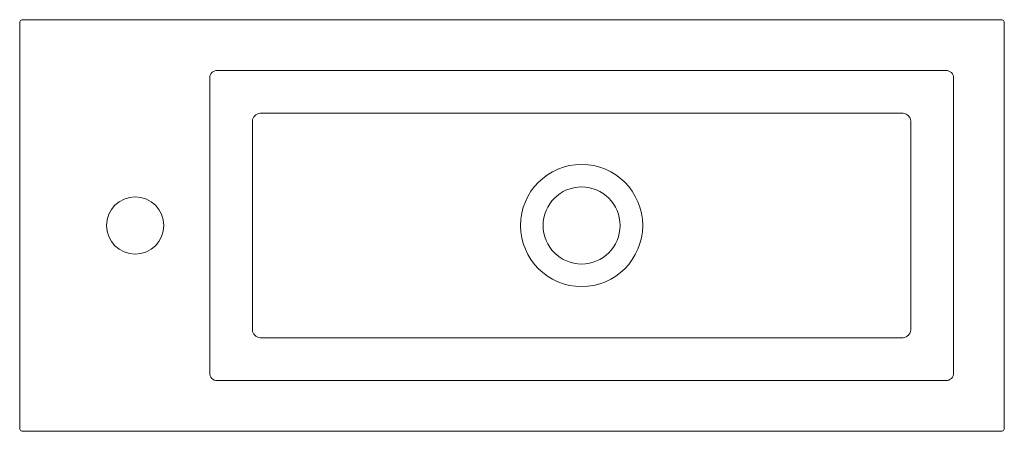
# Model space of a CAD drawing. Header units: millimetres. Extents: x 4268.975 to 4269.577, y 1649.853 to 1650.104.
import ezdxf

# ---------------------------------------------------------------- set-up
doc = ezdxf.new("R2010")
doc.units = ezdxf.units.MM
doc.layers.add('SANINDUSA', color=3, linetype='Continuous')

msp = doc.modelspace()

# ---------------------------------------------------------------- linework, layer by layer
at = {"layer": 'SANINDUSA', "linetype": 'Continuous', "lineweight": 15}
for p, q in [((4268.97547, 1650.10203), (4268.97547, 1649.85498)), ((4269.57452, 1650.10403), (4268.97747, 1650.10403)), ((4269.57652, 1649.85498), (4269.57652, 1650.10203)), ((4269.09144, 1650.0683), (4269.09144, 1649.88871)), ((4269.54079, 1650.07306), (4269.0962, 1650.07306)), ((4269.54554, 1649.88871), (4269.54554, 1650.0683)), ((4269.12224, 1650.04701), (4269.51474, 1650.04701)), ((4269.11749, 1649.91476), (4269.11749, 1650.04226)), ((4269.5195, 1650.04226), (4269.5195, 1649.91476)), ((4269.51474, 1649.91), (4269.12224, 1649.91)), ((4269.0962, 1649.88396), (4269.54079, 1649.88396)), ((4268.97747, 1649.85298), (4269.57452, 1649.85298))]:
    msp.add_line(p, q, dxfattribs=at)
for centre, radius in [((4269.31849, 1649.97851), 0.03727), ((4269.31849, 1649.97851), 0.0235), ((4269.04599, 1649.97851), 0.0175)]:
    msp.add_circle(centre, radius, dxfattribs=at)
for centre, start, end in [((4269.12282, 1650.04168), 96.15669, 173.84331), ((4269.51417, 1650.04168), 6.15669, 83.84331), ((4269.12282, 1649.91533), 186.15669, 263.84331), ((4269.51417, 1649.91533), 276.15669, 353.84331)]:
    msp.add_arc(centre, 0.00536, start, end, dxfattribs=at)
for centre, major_axis, ratio, start_param, end_param in [((4268.97747, 1650.10203), (0.00142, -0.00142), 0.998783, 2.356803, 3.926382), ((4269.57452, 1650.10203), (-0.00142, -0.00142), 0.998783, 2.356803, 3.926382), ((4269.0969, 1650.0676), (0.00416, -0.00416), 0.849427, 2.404013, 3.879172), ((4269.54009, 1650.0676), (0.00416, 0.00416), 0.849427, 5.545606, 7.020765), ((4269.0969, 1649.88941), (0.00416, 0.00416), 0.849427, 2.404013, 3.879172), ((4269.54009, 1649.88941), (-0.00416, 0.00416), 0.849427, 2.404013, 3.879172), ((4268.97747, 1649.85498), (0.00142, 0.00142), 0.998783, 2.356803, 3.926382), ((4269.57452, 1649.85498), (-0.00142, 0.00142), 0.998783, 2.356803, 3.926382)]:
    msp.add_ellipse(centre, major_axis=major_axis, ratio=ratio, start_param=start_param, end_param=end_param, dxfattribs=at)

doc.saveas('drawing.dxf')
